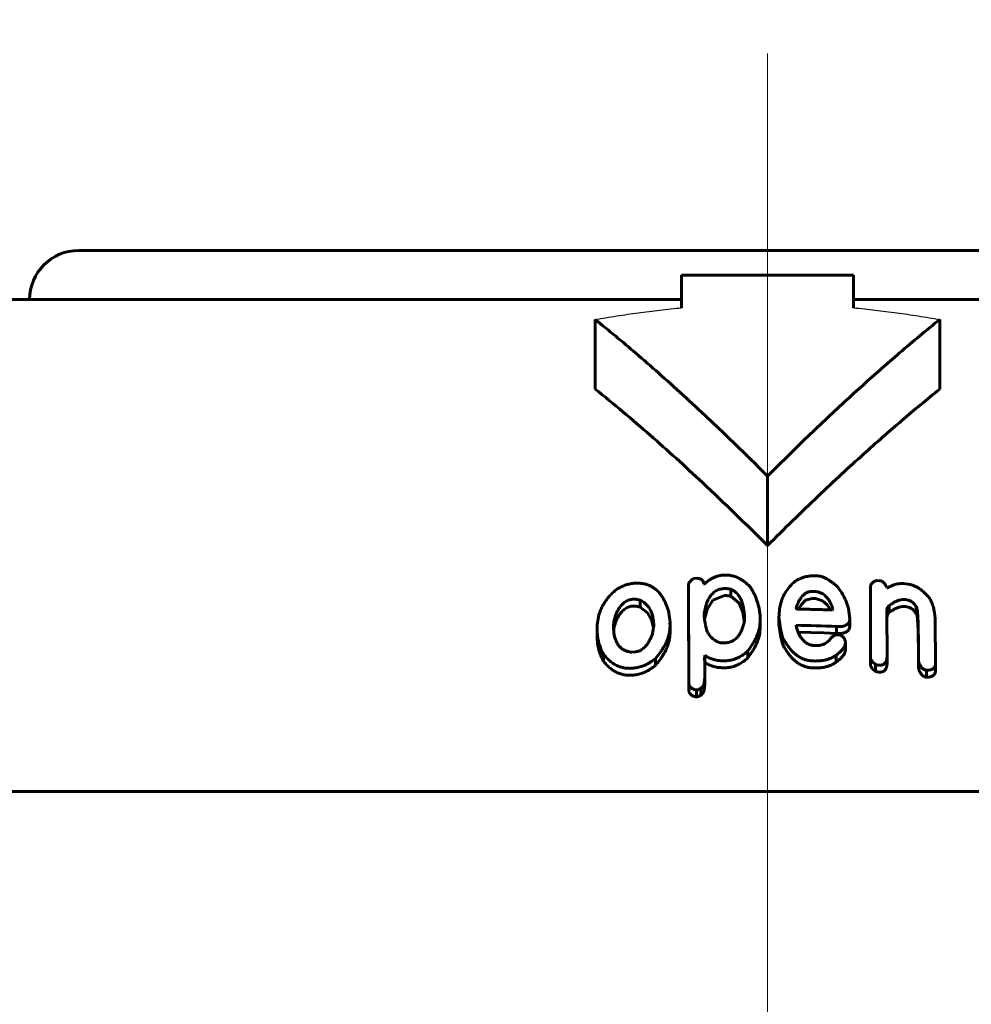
# Model space of a CAD drawing. Header units: millimetres. Extents: x 0 to 841, y 0 to 594.
# Tile 25 of 29: x 638 to 647, y 361 to 371. Entities that reach past the tile are written whole.
import ezdxf

# ---------------------------------------------------------------- set-up
doc = ezdxf.new("R2010")
doc.units = ezdxf.units.MM
for name, pattern in [('K5LT-1', [0]), ('K5LT_AXLED', [12, 7.5, -1.5, 1.5, -1.5]), ('K5LT_BASIC', [0]), ('K5LT_THIN', [0])]:
    doc.linetypes.add(name, pattern=pattern)
doc.layers.add('Системный слой', color=7, linetype='Continuous')
doc.layers.add('Системный слой (1)', color=7, linetype='Continuous', true_color=0x6c6c6c)
doc.styles.add('KDIMTEXTSTYLE', font='txt', dxfattribs={"width": 0.96, "oblique": 15, "height": 5})
doc.styles.add('KTEXTSTYLE', font='txt', dxfattribs={"width": 0.96, "height": 5})
doc.dimstyles.new('KDIMSTYLE (0.50)', dxfattribs={"dimtxt": 5, "dimasz": 1, "dimexe": 2, "dimexo": 0, "dimgap": 1, "dimtad": 1, "dimlfac": 2, "dimtxsty": 'KDIMTEXTSTYLE', "dimsah": 1, "dimcen": 0, "dimdle": 1, "dimadec": 0, "dimazin": 0, "dimtfac": 0.667, "dimtmove": 0, "dimatfit": 3, "dimfxl": 1, "dimtvp": 1, "dimtolj": 1, "dimtzin": 0, "dimarcsym": 0})

# ---------------------------------------------------------------- blocks, each defined once
blk = doc.blocks.new('U58')
at = {"layer": 'Системный слой (1)', "color": 150, "linetype": 'K5LT_BASIC', "lineweight": 60, "true_color": 0x0080ff}
for p, q in [((644.004, 364.899), (643.929, 364.956)), ((644.047, 364.826), (644.004, 364.899)), ((644.066, 364.746), (644.047, 364.826))]:
    blk.add_line(p, q, dxfattribs=at)
blk = doc.blocks.new('U60')
at = {"layer": 'Системный слой (1)', "color": 150, "linetype": 'K5LT_BASIC', "lineweight": 60, "true_color": 0x0080ff}
for p, q in [((645.666, 364.697), (645.537, 364.7)), ((645.796, 364.693), (645.666, 364.697)), ((645.925, 364.688), (645.796, 364.693))]:
    blk.add_line(p, q, dxfattribs=at)
blk = doc.blocks.new('U62')
at = {"layer": 'Системный слой (1)', "color": 150, "linetype": 'K5LT_BASIC', "lineweight": 60, "true_color": 0x0080ff}
for p, q in [((646.436, 364.847), (646.44, 364.867)), ((646.44, 364.867), (646.448, 364.885)), ((646.448, 364.885), (646.462, 364.901))]:
    blk.add_line(p, q, dxfattribs=at)
blk = doc.blocks.new('U63')
at = {"layer": 'Системный слой (1)', "color": 150, "linetype": 'K5LT_BASIC', "lineweight": 60, "true_color": 0x0080ff}
for p, q in [((644.935, 364.996), (644.852, 365.068)), ((644.974, 364.907), (644.935, 364.996)), ((644.989, 364.813), (644.974, 364.907))]:
    blk.add_line(p, q, dxfattribs=at)
blk = doc.blocks.new('U64')
at = {"layer": 'Системный слой (1)', "color": 150, "linetype": 'K5LT_BASIC', "lineweight": 60, "true_color": 0x0080ff}
for p, q in [((645.783, 365.021), (645.712, 365.042)), ((645.832, 364.978), (645.783, 365.021)), ((645.864, 364.927), (645.832, 364.978))]:
    blk.add_line(p, q, dxfattribs=at)
blk = doc.blocks.new('U65')
at = {"layer": 'Системный слой (1)', "color": 150, "linetype": 'K5LT_BASIC', "lineweight": 60, "true_color": 0x0080ff}
for p, q in [((644.668, 365.025), (644.786, 365.074)), ((644.61, 364.933), (644.668, 365.025)), ((644.584, 364.834), (644.61, 364.933))]:
    blk.add_line(p, q, dxfattribs=at)
blk = doc.blocks.new('U69')
at = {"layer": 'Системный слой (1)', "color": 150, "linetype": 'K5LT_BASIC', "lineweight": 60, "true_color": 0x0080ff}
for p, q in [((643.672, 364.774), (643.667, 364.756)), ((643.663, 364.739), (643.661, 364.721)), ((643.667, 364.756), (643.663, 364.739))]:
    blk.add_line(p, q, dxfattribs=at)
blk = doc.blocks.new('U79')
at = {"layer": 'Системный слой (1)', "color": 150, "linetype": 'K5LT_BASIC', "lineweight": 60, "true_color": 0x0080ff}
for p, q in [((645.569, 364.983), (645.54, 364.936)), ((645.611, 365.025), (645.569, 364.983)), ((645.677, 365.043), (645.611, 365.025))]:
    blk.add_line(p, q, dxfattribs=at)
blk = doc.blocks.new('D12')
at = {"layer": 'Системный слой (1)'}
for points in [[(612.225, 377.059), (612.725, 377.717), (607.725, 377.059), (612.725, 376.4)], [(671.475, 376.4), (676.475, 377.059), (671.475, 377.717), (671.975, 377.059)]]:
    blk.add_hatch(color=7, dxfattribs=at).paths.add_polyline_path(points)
at = {"layer": 'Системный слой (1)', "color": 7, "linetype": 'K5LT_THIN', "lineweight": 18}
for p, q in [((607.725, 310.581), (607.725, 379.059)), ((676.475, 334.583), (676.475, 379.059)), ((607.725, 377.059), (612.725, 377.717)), ((612.725, 377.717), (612.225, 377.059)), ((671.975, 377.059), (671.475, 377.717)), ((671.475, 377.717), (676.475, 377.059)), ((612.725, 376.4), (607.725, 377.059)), ((676.475, 377.059), (607.725, 377.059)), ((612.225, 377.059), (612.725, 376.4)), ((676.475, 377.059), (671.475, 376.4)), ((671.475, 376.4), (671.975, 377.059))]:
    blk.add_line(p, q, dxfattribs=at)
blk.add_wipeout([(635.17, 378.059), (635.17, 385.441), (648.475, 385.441), (648.475, 378.059)]).dxf.layer = 'Системный слой (1)'
at = {"layer": 'Системный слой (1)', "color": 7, "insert": (635.17, 384.646), "char_height": 5, "attachment_point": 1, "style": 'KTEXTSTYLE'}
blk.add_mtext('\\fArial|b0|c204|p34;\\H5.0;\\W1.000;\\Q15;\\fGOST Type AU|b0|i0|c204|p34;\\Q15;\\W0.960;137,5', dxfattribs=at)
blk = doc.blocks.new('KDIMARROW_01')
at = {"layer": 'Системный слой'}
blk.add_hatch(color=0, dxfattribs=at).paths.add_polyline_path([(0, 0), (-5, 0.658), (-4.5, 0), (-5, -0.658)])
at = {"layer": 'Системный слой', "color": 0, "linetype": 'K5LT_THIN', "lineweight": 18}
for p, q in [((-4.5, 0), (-5, 0.658)), ((-5, 0.658), (0, 0)), ((0, 0), (-5, -0.658)), ((-5, -0.658), (-4.5, 0))]:
    blk.add_line(p, q, dxfattribs=at)
at = {"layer": 'Системный слой (1)', "color": 0, "linetype": 'K5LT_THIN', "lineweight": 18}
blk.add_line((645.225, 310.581), (644.725, 310.581), dxfattribs=at)
blk = doc.blocks.new('U91')
at = {"layer": 'Системный слой (1)', "color": 30, "linetype": 'K5LT_AXLED', "lineweight": 18, "true_color": 0xff8000}
blk.add_line((645.225, 310.581), (645.225, 370.581), dxfattribs=at)

msp = doc.modelspace()

# ---------------------------------------------------------------- linework, layer by layer
at = {"layer": 'Системный слой (1)', "color": 150, "linetype": 'K5LT_BASIC', "lineweight": 60, "true_color": 0x0080ff}
for p, q in [((638.2246, 368.5806), (652.2246, 368.5806)), ((644.3496, 367.9975), (644.3496, 368.3306)), ((644.3496, 368.3306), (646.0996, 368.3306)), ((646.0996, 368.3306), (646.0996, 367.9975)), ((636.5185, 368.0806), (644.3496, 368.0806)), ((646.0996, 368.0806), (653.9308, 368.0806)), ((643.4746, 367.1708), (643.4746, 367.8779)), ((646.9746, 367.1708), (646.9746, 367.8779)), ((645.2246, 365.5806), (645.2246, 366.2877)), ((645.7116, 365.2739), (645.7381, 365.2728)), ((644.421, 365.1081), (644.421, 365.1788)), ((644.4251, 364.1833), (644.421, 365.1788)), ((644.4731, 365.2475), (644.5078, 365.2496)), ((644.5772, 365.1885), (644.5822, 365.1888)), ((646.3359, 365.227), (646.3665, 365.224)), ((646.6063, 365.194), (646.6542, 365.1883)), ((644.421, 365.1081), (644.4251, 364.1126)), ((644.8517, 365.0678), (644.8517, 365.1385)), ((645.6769, 365.1142), (645.7116, 365.1128)), ((646.2706, 364.4472), (646.2706, 365.1556)), ((646.4359, 365.157), (646.4359, 365.1521)), ((646.4359, 365.1521), (646.445, 365.1511)), ((643.929, 364.9565), (643.929, 365.0272)), ((645.5157, 364.9408), (645.5198, 364.9621)), ((645.5198, 364.9388), (645.5198, 364.9621)), ((645.6769, 365.0435), (645.7116, 365.0421)), ((646.4624, 364.901), (646.4624, 364.9717)), ((644.5822, 364.8569), (644.5822, 364.8915)), ((645.1395, 364.9407), (645.1486, 364.8705)), ((645.1486, 364.8705), (645.1486, 364.8052)), ((645.8902, 364.934), (645.8861, 364.926)), ((646.0473, 364.9424), (646.0606, 364.8368)), ((646.4359, 364.9053), (646.4401, 364.4491)), ((646.7369, 364.8866), (646.7369, 364.9573)), ((643.6595, 364.7611), (643.6595, 364.7611)), ((643.6719, 364.774), (643.6719, 364.8447)), ((644.23, 364.7951), (644.2349, 364.774)), ((644.2349, 364.774), (644.2349, 364.7996)), ((644.2349, 364.7033), (644.2349, 364.774)), ((645.1486, 364.7344), (645.1486, 364.8052)), ((645.3412, 364.7812), (645.3412, 364.852)), ((645.5157, 364.7705), (645.5157, 364.7663)), ((646.0606, 364.766), (646.0606, 364.8368)), ((646.9287, 364.8153), (646.9329, 364.3873)), ((643.4933, 364.6679), (643.4933, 364.7386)), ((645.925, 364.688), (645.925, 364.7587)), ((645.9299, 364.6751), (645.9514, 364.6738)), ((644.7914, 364.5919), (644.774, 364.5913)), ((645.3759, 364.5808), (645.3759, 364.6515)), ((646.0167, 364.6046), (646.0167, 364.5963)), ((646.0167, 364.5256), (646.0167, 364.5963)), ((643.5586, 364.405), (643.5586, 364.4757)), ((643.886, 364.5022), (643.8422, 364.4974)), ((644.5863, 364.4104), (644.5863, 364.4665)), ((645.0262, 364.4412), (645.0262, 364.5119)), ((645.9208, 364.396), (645.9208, 364.4667)), ((646.7584, 364.4099), (646.7584, 364.5051)), ((644.0861, 364.3643), (644.0861, 364.435)), ((644.5822, 364.4316), (644.5863, 364.4104)), ((644.5863, 364.4104), (644.5863, 364.2444)), ((644.8087, 364.4107), (644.7955, 364.4102)), ((646.2706, 364.3765), (646.2706, 364.4472)), ((646.3227, 364.3028), (646.3227, 364.3735)), ((646.3574, 364.3663), (646.3533, 364.3667)), ((646.4401, 364.3784), (646.4401, 364.4491)), ((646.7584, 364.3392), (646.7584, 364.4099)), ((646.9329, 364.3166), (646.9329, 364.3873)), ((644.8087, 364.34), (644.7955, 364.3395)), ((646.3574, 364.2956), (646.3533, 364.296)), ((646.8411, 364.2427), (646.8411, 364.3134)), ((644.5863, 364.1737), (644.5863, 364.2444)), ((644.5078, 364.1139), (644.5036, 364.1137)), ((644.5036, 364.043), (644.5036, 364.1137)), ((644.5466, 364.0585), (644.5466, 364.1292)), ((644.5078, 364.0432), (644.5036, 364.043)), ((631.4746, 363.0806), (658.9746, 363.0806))]:
    msp.add_line(p, q, dxfattribs=at)
msp.add_arc((638.2246, 368.0806), 0.5, 90, 180, dxfattribs=at)
at = {"layer": 'Системный слой (1)', "color": 7, "linetype": 'K5LT-1'}
for points in [[(643.4746, 367.8779), (643.5463, 367.8909), (643.691, 367.9155), (643.9103, 367.948), (644.1305, 367.9757), (644.2768, 367.9908), (644.3496, 367.9975)], [(646.0996, 367.9975), (646.1725, 367.9908), (646.3186, 367.9757), (646.5382, 367.9481), (646.7572, 367.9157), (646.9024, 367.8909), (646.9746, 367.8779)]]:
    msp.add_open_spline(points, degree=3, dxfattribs=at)
at = {"layer": 'Системный слой (1)', "color": 150, "linetype": 'K5LT_BASIC', "lineweight": 60, "true_color": 0x0080ff}
for points, knots in [([(645.2246, 366.2877), (645.1001, 366.4122), (644.899, 366.61), (644.6124, 366.8834), (644.3685, 367.1098), (644.1246, 367.3294), (643.8285, 367.5877), (643.6135, 367.7664), (643.4746, 367.8779)], [0, 0, 0, 0, 1.9790364, 3.1776065, 4.4859424, 5.7646639, 6.9284333, 9, 9, 9, 9]), ([(646.9746, 367.8779), (646.8378, 367.7681), (646.6392, 367.603), (646.3181, 367.3241), (645.9975, 367.0348), (645.6122, 366.6708), (645.352, 366.415), (645.2246, 366.2877)], [0, 0, 0, 0, 1.8150803, 2.6563579, 4.3453263, 6.2013392, 8, 8, 8, 8]), ([(643.4746, 367.1708), (643.6628, 367.0198), (643.9376, 366.7884), (644.2986, 366.4665), (644.6985, 366.0979), (645.0067, 365.7985), (645.2246, 365.5806)], [0, 0, 0, 0, 2.1826851, 3.2270969, 4.3066316, 7, 7, 7, 7]), ([(646.9746, 367.1708), (646.845, 367.0668), (646.5846, 366.8506), (646.2545, 366.5605), (645.9713, 366.3017), (645.645, 365.9953), (645.394, 365.7499), (645.2246, 365.5806)], [0, 0, 0, 0, 1.718624, 3.4826011, 4.481364, 5.6075257, 8, 8, 8, 8]), ([(644.7864, 365.2816), (644.776, 365.2813), (644.7605, 365.2798), (644.7376, 365.2758), (644.7149, 365.2701), (644.6874, 365.2604), (644.6601, 365.2471), (644.6365, 365.2327), (644.6102, 365.214), (644.593, 365.1991), (644.5822, 365.1888)], [0, 0, 0, 0, 1.3809411, 2.0720786, 3.128056, 4.5436599, 6.1089629, 7.4605651, 8.6207522, 11, 11, 11, 11]), ([(645.0527, 365.1572), (645.0387, 365.172), (645.0141, 365.1956), (644.9777, 365.2233), (644.9501, 365.2405), (644.9199, 365.2562), (644.8912, 365.2674), (644.8598, 365.2757), (644.8277, 365.2812), (644.8022, 365.2822), (644.7864, 365.2816)], [0, 0, 0, 0, 2.5020726, 4.0554717, 5.276084, 6.1435666, 7.75665, 8.4984788, 9.4567098, 11, 11, 11, 11]), ([(645.7116, 365.2739), (645.6977, 365.2745), (645.6704, 365.2742), (645.6338, 365.2695), (645.6005, 365.2619), (645.5571, 365.2476), (645.5261, 365.2318), (645.5066, 365.2195)], [0, 0, 0, 0, 1.4746515, 2.8909889, 3.9474455, 5.2063136, 8, 8, 8, 8]), ([(645.9208, 365.1766), (645.9058, 365.1887), (645.8819, 365.2069), (645.8499, 365.2284), (645.8298, 365.2404), (645.8134, 365.2493), (645.7994, 365.2561), (645.7815, 365.2635), (645.7614, 365.27), (645.7455, 365.2725), (645.7381, 365.2728)], [0, 0, 0, 0, 3.2527998, 4.9384323, 6.2507306, 6.9849169, 7.8750263, 8.6583062, 9.9387525, 11, 11, 11, 11]), ([(643.8554, 365.1963), (643.8391, 365.1944), (643.8082, 365.1884), (643.7654, 365.1741), (643.7277, 365.1567), (643.7049, 365.1437), (643.6942, 365.137)], [0, 0, 0, 0, 1.9158227, 3.7004263, 5.3857526, 7, 7, 7, 7]), ([(644.2217, 364.9031), (644.2139, 364.9309), (644.2001, 364.9719), (644.1743, 365.0268), (644.1526, 365.0638), (644.1253, 365.1002), (644.0964, 365.1299), (644.0655, 365.1534), (644.0388, 365.1687), (644.0107, 365.1814), (643.9787, 365.1914), (643.9383, 365.1983), (643.8974, 365.2), (643.8685, 365.1979), (643.8554, 365.1963)], [0, 0, 0, 0, 2.934579, 4.2690085, 5.8898064, 7.0567061, 8.5296255, 9.6212604, 10.3925038, 11.057137, 12.0718123, 12.9445959, 14.0649451, 15, 15, 15, 15]), ([(644.4731, 365.2475), (644.4658, 365.2423), (644.4554, 365.2342), (644.4425, 365.2219), (644.4332, 365.2113), (644.4257, 365.1994), (644.4217, 365.1883), (644.421, 365.1815), (644.421, 365.1788)], [0, 0, 0, 0, 2.4600804, 3.6586599, 5.1373126, 6.6761336, 8.0632512, 9, 9, 9, 9]), ([(644.5772, 365.1885), (644.5772, 365.1938), (644.5765, 365.2016), (644.5732, 365.212), (644.5691, 365.22), (644.5624, 365.2285), (644.553, 365.2359), (644.5416, 365.2417), (644.5268, 365.2467), (644.5152, 365.2488), (644.5078, 365.2496)], [0, 0, 0, 0, 1.9899451, 2.9114029, 4.0126886, 5.2340796, 6.5841866, 7.8136586, 8.9936483, 11, 11, 11, 11]), ([(645.5066, 365.2195), (645.4845, 365.2013), (645.448, 365.1653), (645.4107, 365.1137), (645.3865, 365.0692), (645.3633, 365.0139), (645.3453, 364.9413), (645.3412, 364.8813), (645.3412, 364.852)], [0, 0, 0, 0, 1.6485642, 3.0392015, 3.9716335, 4.9094938, 6.9895438, 9, 9, 9, 9]), ([(646.0473, 364.9424), (646.0405, 364.9692), (646.0265, 365.0113), (645.9996, 365.0669), (645.9681, 365.1192), (645.9402, 365.1551), (645.9208, 365.1766)], [0, 0, 0, 0, 2.2763947, 3.610217, 4.8880036, 7, 7, 7, 7]), ([(646.3359, 365.227), (646.3285, 365.2245), (646.3178, 365.2202), (646.3041, 365.2127), (646.2934, 365.205), (646.283, 365.1945), (646.2757, 365.1825), (646.2714, 365.1692), (646.2706, 365.1605), (646.2706, 365.1556)], [0, 0, 0, 0, 1.9418702, 2.8837853, 4.0955652, 5.5343886, 7.160888, 8.4110169, 10, 10, 10, 10]), ([(646.4359, 365.157), (646.4326, 365.1643), (646.4268, 365.1757), (646.4173, 365.1902), (646.4097, 365.1996), (646.4026, 365.2069), (646.3961, 365.2123), (646.3893, 365.2168), (646.3824, 365.2202), (646.3748, 365.2228), (646.3695, 365.2237), (646.3665, 365.224)], [0, 0, 0, 0, 3.2184957, 5.0235739, 6.6161613, 7.684327, 8.6442592, 9.5290895, 10.3861596, 11.0893459, 12, 12, 12, 12]), ([(646.6063, 365.194), (646.5992, 365.1949), (646.5875, 365.1955), (646.5667, 365.1948), (646.5442, 365.1916), (646.5193, 365.1851), (646.4976, 365.1773), (646.4726, 365.1664), (646.4558, 365.1574), (646.445, 365.1511)], [0, 0, 0, 0, 1.1660067, 1.9316548, 3.447936, 4.9984808, 6.4249695, 7.5930281, 10, 10, 10, 10]), ([(646.8766, 365.0387), (646.8639, 365.055), (646.8416, 365.0814), (646.8108, 365.111), (646.7854, 365.132), (646.7608, 365.1494), (646.7352, 365.1637), (646.7142, 365.1729), (646.6894, 365.1819), (646.6692, 365.1865), (646.6542, 365.1883)], [0, 0, 0, 0, 2.7577518, 4.4884654, 5.3884376, 6.7939099, 8.0929311, 8.7649379, 9.369737, 11, 11, 11, 11]), ([(643.6942, 365.137), (643.6719, 365.1194), (643.6379, 365.089), (643.5985, 365.0443), (643.5724, 365.0085), (643.5504, 364.9723), (643.5323, 364.9356), (643.5023, 364.8571), (643.4933, 364.7907), (643.4933, 364.7386)], [0, 0, 0, 0, 1.6036164, 2.6294612, 3.5911598, 4.3556033, 5.3322691, 6.2782775, 10, 10, 10, 10]), ([(644.5822, 364.8915), (644.5853, 364.9121), (644.5912, 364.9426), (644.6032, 364.9844), (644.614, 365.0136), (644.6263, 365.0393), (644.6368, 365.057), (644.6465, 365.0711), (644.6571, 365.0845), (644.6714, 365.0994), (644.6893, 365.1139), (644.7092, 365.1259), (644.7286, 365.1341), (644.7474, 365.1396), (644.766, 365.1431), (644.7795, 365.1442), (644.7864, 365.1445)], [0, 0, 0, 0, 3.4017148, 4.9739902, 6.894442, 8.2788915, 9.368959, 9.9832322, 10.8043349, 11.8277221, 12.8772459, 13.888225, 14.793741, 15.4433745, 16.198808, 17, 17, 17, 17]), ([(644.8517, 365.1385), (644.8421, 365.1397), (644.8282, 365.1414), (644.8107, 365.1432), (644.8011, 365.144), (644.7933, 365.1445), (644.789, 365.1446), (644.7864, 365.1445)], [0, 0, 0, 0, 3.5586199, 5.158078, 6.4454989, 7.0614476, 8, 8, 8, 8]), ([(644.8517, 365.0678), (644.8421, 365.069), (644.8282, 365.0707), (644.8107, 365.0725), (644.8011, 365.0733), (644.7933, 365.0738), (644.789, 365.0739), (644.7864, 365.0738)], [0, 0, 0, 0, 3.5586199, 5.158078, 6.4454989, 7.0614476, 8, 8, 8, 8]), ([(644.9915, 364.8238), (644.9915, 364.8475), (644.9901, 364.8828), (644.984, 364.9325), (644.9768, 364.969), (644.9661, 365.0048), (644.9532, 365.0363), (644.9348, 365.069), (644.9154, 365.0932), (644.8968, 365.1101), (644.8857, 365.1189), (644.8707, 365.1289), (644.8592, 365.1351), (644.8517, 365.1385)], [0, 0, 0, 0, 2.9197544, 4.3123377, 6.0790903, 7.4344866, 8.8028743, 10.092937, 11.7711072, 12.2045437, 12.7368575, 13.2269558, 14, 14, 14, 14]), ([(645.1395, 364.9407), (645.1336, 364.9646), (645.124, 364.9993), (645.108, 365.0451), (645.095, 365.0777), (645.0773, 365.1156), (645.0627, 365.1417), (645.0527, 365.1572)], [0, 0, 0, 0, 2.5822286, 3.7492929, 5.0191139, 6.1817195, 8, 8, 8, 8]), ([(645.6769, 365.1142), (645.6713, 365.1144), (645.6626, 365.1141), (645.6505, 365.1122), (645.6392, 365.1093), (645.6256, 365.104), (645.6107, 365.0956), (645.5967, 365.0849), (645.5835, 365.0721), (645.5695, 365.0558), (645.5547, 365.0344), (645.5367, 365.0024), (645.5259, 364.9776), (645.5198, 364.9621)], [0, 0, 0, 0, 0.8273129, 1.2589208, 1.8312728, 2.58416, 3.5492958, 4.6602807, 5.6260642, 6.8539748, 8.6444322, 10.6059413, 14, 14, 14, 14]), ([(645.8902, 364.934), (645.8851, 364.9495), (645.8765, 364.9727), (645.8615, 365.0038), (645.8493, 365.025), (645.8364, 365.0435), (645.8231, 365.0596), (645.807, 365.0756), (645.7889, 365.0891), (645.7707, 365.0991), (645.7547, 365.1054), (645.735, 365.1107), (645.7209, 365.1124), (645.7116, 365.1128)], [0, 0, 0, 0, 2.8754987, 4.3081121, 5.9200592, 6.9860008, 7.9983682, 9.273373, 10.4910968, 11.3115395, 12.1881748, 12.8030541, 14, 14, 14, 14]), ([(643.8513, 365.0357), (643.8462, 365.0351), (643.8352, 365.0334), (643.8174, 365.0287), (643.7976, 365.0209), (643.7775, 365.0095), (643.7587, 364.9951), (643.7416, 364.9782), (643.7266, 364.9597), (643.7116, 364.9373), (643.697, 364.9103), (643.6832, 364.8784), (643.6754, 364.8559), (643.6719, 364.8447)], [0, 0, 0, 0, 0.6445906, 1.3999203, 2.3350961, 3.4037266, 4.5100799, 5.6836366, 6.9708668, 8.1763586, 9.9555229, 11.9790395, 14, 14, 14, 14]), ([(643.8513, 364.965), (643.8462, 364.9644), (643.8352, 364.9627), (643.8174, 364.958), (643.7976, 364.9502), (643.7775, 364.9388), (643.7587, 364.9244), (643.7416, 364.9075), (643.7266, 364.889), (643.7116, 364.8666), (643.697, 364.8396), (643.6832, 364.8077), (643.6754, 364.7852), (643.6719, 364.774)], [0, 0, 0, 0, 0.6445906, 1.3999203, 2.3350961, 3.4037266, 4.5100799, 5.6836366, 6.9708668, 8.1763587, 9.9555229, 11.9790395, 14, 14, 14, 14]), ([(643.929, 365.0272), (643.9211, 365.0295), (643.9076, 365.0329), (643.8817, 365.0368), (643.8635, 365.0371), (643.8513, 365.0357)], [0, 0, 0, 0, 1.9675567, 3.2691775, 6, 6, 6, 6]), ([(643.929, 364.9565), (643.9211, 364.9588), (643.9076, 364.9621), (643.8817, 364.9661), (643.8635, 364.9664), (643.8513, 364.965)], [0, 0, 0, 0, 1.9675561, 3.2691773, 6, 6, 6, 6]), ([(644.0687, 364.7593), (644.0687, 364.7853), (644.0659, 364.8273), (644.055, 364.8743), (644.0448, 364.9033), (644.0353, 364.9245), (644.0207, 364.9499), (644.0005, 364.9762), (643.97, 365.0041), (643.9447, 365.0197), (643.929, 365.0272)], [0, 0, 0, 0, 2.8451592, 4.5607824, 5.2530155, 6.1546976, 7.0273787, 8.3157558, 9.4947994, 11, 11, 11, 11]), ([(646.4359, 364.9053), (646.4359, 364.9114), (646.4364, 364.9204), (646.4384, 364.9326), (646.4409, 364.9419), (646.4446, 364.951), (646.4507, 364.9613), (646.4572, 364.968), (646.4624, 364.9717)], [0, 0, 0, 0, 2.2854241, 3.3752171, 4.6831724, 5.8829906, 6.9741899, 9, 9, 9, 9]), ([(646.4624, 364.9717), (646.4737, 364.9802), (646.4945, 364.9946), (646.5205, 365.0089), (646.5385, 365.0169), (646.5505, 365.0215), (646.5693, 365.0275), (646.5948, 365.0327), (646.6168, 365.0327), (646.6278, 365.0314)], [0, 0, 0, 0, 2.6035705, 4.5382655, 5.1505194, 5.9317991, 6.6737177, 8.3600394, 10, 10, 10, 10]), ([(646.4624, 364.901), (646.4737, 364.9095), (646.4945, 364.9239), (646.5205, 364.9381), (646.5385, 364.9462), (646.5505, 364.9508), (646.5693, 364.9568), (646.5948, 364.962), (646.6168, 364.962), (646.6278, 364.9607)], [0, 0, 0, 0, 2.6035705, 4.5382655, 5.1505194, 5.9317991, 6.6737177, 8.3600394, 10, 10, 10, 10]), ([(646.6278, 365.0314), (646.6364, 365.0304), (646.6488, 365.028), (646.6647, 365.0228), (646.6768, 365.0177), (646.6903, 365.0102), (646.7043, 364.9998), (646.7167, 364.9873), (646.7278, 364.973), (646.7339, 364.963), (646.7369, 364.9573)], [0, 0, 0, 0, 1.8585023, 2.6929514, 3.6450132, 4.7744358, 6.2285629, 7.8072791, 9.1992431, 11, 11, 11, 11]), ([(646.6278, 364.9607), (646.6364, 364.9597), (646.6488, 364.9573), (646.6647, 364.9521), (646.6768, 364.947), (646.6903, 364.9395), (646.7043, 364.929), (646.7167, 364.9166), (646.7278, 364.9023), (646.7339, 364.8923), (646.7369, 364.8866)], [0, 0, 0, 0, 1.8585023, 2.6929514, 3.6450132, 4.7744358, 6.2285629, 7.8072791, 9.1992431, 11, 11, 11, 11]), ([(646.9287, 364.8153), (646.9287, 364.853), (646.9231, 364.9068), (646.9021, 364.9815), (646.887, 365.018), (646.8766, 365.0387)], [0, 0, 0, 0, 3.0333815, 4.2869315, 6, 6, 6, 6]), ([(644.2349, 364.7996), (644.2349, 364.8007), (644.2345, 364.8049), (644.2337, 364.8124), (644.2323, 364.8232), (644.2305, 364.8373), (644.227, 364.8644), (644.2239, 364.8869), (644.2217, 364.9031)], [0, 0, 0, 0, 0.2805259, 1.0875044, 1.9533212, 3.1118973, 4.7691059, 9, 9, 9, 9]), ([(645.5157, 364.9408), (645.5171, 364.94), (645.5195, 364.9388), (645.5227, 364.9376), (645.5256, 364.9367), (645.5277, 364.9363), (645.5289, 364.9363)], [0, 0, 0, 0, 2.5883665, 3.9805889, 5.273073, 7, 7, 7, 7]), ([(645.5289, 364.9363), (645.554, 364.9357), (645.6002, 364.9346), (645.6705, 364.933), (645.7645, 364.9304), (645.8374, 364.9279), (645.8861, 364.926)], [0, 0, 0, 0, 1.4772926, 2.7111761, 4.1349682, 7, 7, 7, 7]), ([(646.7369, 364.9573), (646.7375, 364.9572), (646.7383, 364.9567), (646.739, 364.9559), (646.7397, 364.955), (646.7405, 364.9535), (646.7416, 364.9507), (646.7431, 364.9458), (646.7449, 364.9376), (646.7468, 364.9253), (646.7488, 364.9076), (646.7508, 364.8827), (646.753, 364.8469), (646.7549, 364.7986), (646.7564, 364.7424), (646.7576, 364.6721), (646.7583, 364.5933), (646.7584, 364.534), (646.7584, 364.5051)], [0, 0, 0, 0, 0.055757, 0.0805572, 0.118624, 0.1802241, 0.2834624, 0.4657752, 0.7983711, 1.3181034, 2.0142132, 3.0106113, 4.4522159, 6.5094354, 9.0798728, 11.5214937, 15.3600279, 19, 19, 19, 19]), ([(646.7369, 364.8866), (646.7375, 364.8865), (646.7383, 364.886), (646.739, 364.8852), (646.7397, 364.8843), (646.7405, 364.8827), (646.7416, 364.88), (646.7431, 364.8751), (646.7449, 364.8669), (646.7468, 364.8546), (646.7488, 364.8369), (646.7508, 364.812), (646.753, 364.7762), (646.7549, 364.7279), (646.7564, 364.6717), (646.7576, 364.6014), (646.7583, 364.5226), (646.7584, 364.4633), (646.7584, 364.4344)], [0, 0, 0, 0, 0.055757, 0.0805572, 0.118624, 0.1802241, 0.2834624, 0.4657752, 0.7983711, 1.3181034, 2.0142132, 3.0106113, 4.4522159, 6.5094354, 9.0798728, 11.5214937, 15.3600279, 19, 19, 19, 19]), ([(643.6719, 364.8447), (643.6692, 364.8372), (643.6646, 364.8204), (643.6603, 364.7924), (643.6595, 364.7721), (643.6595, 364.7611)], [0, 0, 0, 0, 1.6304858, 3.6304099, 6, 6, 6, 6]), ([(643.6595, 364.7611), (643.6595, 364.7407), (643.661, 364.7073), (643.6682, 364.6629), (643.6762, 364.6336), (643.6866, 364.6064), (643.6974, 364.5855), (643.7153, 364.56), (643.7334, 364.5415), (643.7566, 364.5253), (643.7769, 364.5144), (643.8056, 364.5038), (643.8286, 364.4991), (643.8422, 364.4974)], [0, 0, 0, 0, 2.649744, 4.284019, 5.7701871, 6.5478787, 7.9915029, 8.6993034, 10.3279888, 10.9738816, 11.7890614, 12.7254158, 14, 14, 14, 14]), ([(644.0861, 364.435), (644.1053, 364.4569), (644.1318, 364.4903), (644.1642, 364.5393), (644.1873, 364.5805), (644.2075, 364.6262), (644.2212, 364.6685), (644.232, 364.7179), (644.2349, 364.7518), (644.2349, 364.774)], [0, 0, 0, 0, 2.1312486, 3.1510787, 4.4778423, 5.8064588, 7.1370219, 8.1119574, 10, 10, 10, 10]), ([(644.23, 364.7951), (644.2308, 364.7951), (644.2319, 364.7953), (644.2333, 364.796), (644.2343, 364.7969), (644.2348, 364.7982), (644.2349, 364.7991), (644.2349, 364.7996)], [0, 0, 0, 0, 2.2215366, 2.9872023, 4.5485064, 6.0983515, 8, 8, 8, 8]), ([(644.5822, 364.8569), (644.5838, 364.8366), (644.5876, 364.8044), (644.5961, 364.7618), (644.606, 364.7257), (644.615, 364.7019), (644.6211, 364.6888)], [0, 0, 0, 0, 2.4854641, 3.9568057, 5.2959201, 7, 7, 7, 7]), ([(644.7914, 364.5919), (644.7999, 364.5922), (644.8164, 364.5937), (644.8395, 364.599), (644.858, 364.6059), (644.8742, 364.6141), (644.8905, 364.6246), (644.9087, 364.6399), (644.9253, 364.6585), (644.9401, 364.6796), (644.9542, 364.7046), (644.9685, 364.7374), (644.9816, 364.7782), (644.9885, 364.8082), (644.9915, 364.8238)], [0, 0, 0, 0, 0.9314568, 1.7903136, 2.6264209, 3.1728097, 3.9422887, 4.990324, 6.2218123, 7.2897669, 8.6012534, 10.335194, 12.5528099, 15, 15, 15, 15]), ([(645.0262, 364.5119), (645.0437, 364.5353), (645.0682, 364.5712), (645.0983, 364.6239), (645.1201, 364.6697), (645.1415, 364.7311), (645.1486, 364.7771), (645.1486, 364.8052)], [0, 0, 0, 0, 2.0554221, 3.0843864, 4.4131471, 5.8131485, 8, 8, 8, 8]), ([(645.3412, 364.852), (645.344, 364.8218), (645.353, 364.7547), (645.3671, 364.6881), (645.3759, 364.6515)], [0, 0, 0, 0, 2.245335, 5, 5, 5, 5]), ([(645.3412, 364.7812), (645.344, 364.7511), (645.353, 364.684), (645.3671, 364.6174), (645.3759, 364.5808)], [0, 0, 0, 0, 2.245335, 5, 5, 5, 5]), ([(645.5157, 364.7663), (645.5204, 364.7466), (645.5293, 364.7161), (645.546, 364.6774), (645.5591, 364.6537), (645.5722, 364.6347), (645.5838, 364.6207), (645.5969, 364.6077), (645.6109, 364.5961), (645.6277, 364.5853), (645.646, 364.5766), (645.6643, 364.5706), (645.6846, 364.5662), (645.699, 364.5648), (645.7075, 364.5644)], [0, 0, 0, 0, 3.5012764, 5.3126577, 6.9127657, 7.8764334, 8.9346705, 9.6808791, 10.5991198, 11.5284301, 12.4224561, 13.2504847, 13.9553493, 15, 15, 15, 15]), ([(645.925, 364.7587), (645.9395, 364.7579), (645.9634, 364.7576), (645.9884, 364.761), (646.0057, 364.765), (646.0187, 364.7695), (646.032, 364.777), (646.0413, 364.7846), (646.0484, 364.793), (646.0574, 364.8083), (646.0603, 364.8233), (646.0606, 364.8351), (646.0606, 364.8368)], [0, 0, 0, 0, 2.7992859, 4.403152, 4.8309333, 6.2699506, 7.1741269, 8.0985804, 8.9947962, 9.8314919, 12.5687455, 13, 13, 13, 13]), ([(645.925, 364.688), (645.9395, 364.6872), (645.9634, 364.6869), (645.9884, 364.6902), (646.0057, 364.6943), (646.0187, 364.6988), (646.032, 364.7063), (646.0413, 364.7139), (646.0484, 364.7223), (646.0574, 364.7376), (646.0603, 364.7526), (646.0606, 364.7644), (646.0606, 364.766)], [0, 0, 0, 0, 2.7992859, 4.403152, 4.8309333, 6.2699506, 7.1741269, 8.0985804, 8.9947962, 9.8314919, 12.5687455, 13, 13, 13, 13]), ([(643.4933, 364.7386), (643.4933, 364.7113), (643.4956, 364.6687), (643.5051, 364.6119), (643.5212, 364.5503), (643.5408, 364.5053), (643.5586, 364.4757)], [0, 0, 0, 0, 2.1029503, 3.2847939, 4.4496956, 7, 7, 7, 7]), ([(643.4933, 364.6679), (643.4933, 364.6406), (643.4956, 364.598), (643.5051, 364.5412), (643.5212, 364.4796), (643.5408, 364.4346), (643.5586, 364.405)], [0, 0, 0, 0, 2.1029503, 3.2847939, 4.4496956, 7, 7, 7, 7]), ([(643.886, 364.5022), (643.8923, 364.5029), (643.9031, 364.5048), (643.9189, 364.5097), (643.9346, 364.5165), (643.9519, 364.5269), (643.9696, 364.5411), (643.9861, 364.558), (644.0008, 364.5765), (644.0129, 364.5946), (644.0248, 364.615), (644.0397, 364.6443), (644.0497, 364.6684), (644.0555, 364.684)], [0, 0, 0, 0, 0.8414394, 1.4533499, 2.2295381, 3.2133382, 4.3754423, 5.6610901, 6.9546359, 8.2515365, 9.3509497, 11.0034195, 14, 14, 14, 14]), ([(644.0555, 364.684), (644.0572, 364.6959), (644.0598, 364.7131), (644.0632, 364.7337), (644.0652, 364.7445), (644.0666, 364.7513), (644.0677, 364.7558), (644.0683, 364.7581), (644.0687, 364.7593)], [0, 0, 0, 0, 4.2716656, 6.1250183, 7.379629, 8.1663542, 8.5560529, 9, 9, 9, 9]), ([(644.0861, 364.3643), (644.1053, 364.3862), (644.1318, 364.4196), (644.1642, 364.4686), (644.1873, 364.5098), (644.2075, 364.5555), (644.2212, 364.5978), (644.232, 364.6472), (644.2349, 364.681), (644.2349, 364.7033)], [0, 0, 0, 0, 2.1312486, 3.1510787, 4.4778423, 5.8064588, 7.1370219, 8.1119574, 10, 10, 10, 10]), ([(644.6211, 364.6888), (644.6299, 364.6766), (644.6452, 364.6574), (644.6684, 364.6345), (644.6859, 364.6205), (644.7032, 364.6092), (644.7182, 364.6017), (644.7324, 364.5967), (644.7431, 364.5938), (644.7572, 364.5915), (644.7677, 364.591), (644.774, 364.5913)], [0, 0, 0, 0, 3.2404203, 5.1559349, 6.6056516, 7.6454921, 9.0773544, 9.620953, 10.2741226, 10.9668426, 12, 12, 12, 12]), ([(645.0262, 364.4412), (645.0437, 364.4646), (645.0682, 364.5005), (645.0983, 364.5531), (645.1201, 364.599), (645.1415, 364.6604), (645.1486, 364.7064), (645.1486, 364.7344)], [0, 0, 0, 0, 2.0554221, 3.0843864, 4.4131472, 5.8131485, 8, 8, 8, 8]), ([(645.9299, 364.6751), (645.9273, 364.6752), (645.9227, 364.6748), (645.9161, 364.673), (645.9098, 364.6704), (645.9021, 364.6662), (645.8928, 364.6601), (645.8812, 364.6511), (645.8731, 364.6438), (645.8687, 364.6396)], [0, 0, 0, 0, 0.953651, 1.6488174, 2.5850618, 3.6432384, 5.2103353, 7.2668323, 10, 10, 10, 10]), ([(646.0167, 364.6046), (646.0156, 364.6104), (646.0129, 364.6204), (646.0064, 364.6347), (645.9981, 364.6469), (645.9868, 364.6577), (645.9744, 364.6655), (645.9626, 364.6706), (645.9549, 364.6729), (645.9514, 364.6738)], [0, 0, 0, 0, 2.0558203, 3.4823321, 5.1280499, 6.6685286, 7.9977494, 9.0900496, 10, 10, 10, 10]), ([(645.3759, 364.6515), (645.3882, 364.6277), (645.4091, 364.591), (645.4429, 364.5438), (645.4664, 364.5163), (645.4891, 364.4934), (645.5088, 364.4759), (645.5361, 364.4556), (645.5645, 364.4389), (645.5962, 364.4251), (645.6315, 364.4142), (645.6621, 364.4095), (645.6818, 364.4084), (645.6852, 364.4083)], [0, 0, 0, 0, 3.1186406, 4.7833321, 6.4188217, 7.0233072, 8.1733712, 9.1202705, 10.4169178, 11.3260927, 12.3014742, 13.7042858, 14, 14, 14, 14]), ([(645.3759, 364.5808), (645.3882, 364.557), (645.4091, 364.5203), (645.4429, 364.473), (645.4664, 364.4456), (645.4891, 364.4227), (645.5088, 364.4052), (645.5361, 364.3849), (645.5645, 364.3682), (645.5962, 364.3544), (645.6315, 364.3435), (645.6621, 364.3388), (645.6818, 364.3377), (645.6852, 364.3376)], [0, 0, 0, 0, 3.1186406, 4.7833321, 6.4188217, 7.0233072, 8.1733712, 9.1202705, 10.4169178, 11.3260927, 12.3014742, 13.7042858, 14, 14, 14, 14]), ([(645.8687, 364.6396), (645.8625, 364.6306), (645.8509, 364.6164), (645.8306, 364.5985), (645.8105, 364.5853), (645.7876, 364.575), (645.7639, 364.5683), (645.7371, 364.5644), (645.7185, 364.564), (645.7075, 364.5644)], [0, 0, 0, 0, 2.0678742, 3.3708849, 4.7461489, 6.05345, 7.3303273, 8.420561, 10, 10, 10, 10]), ([(645.9208, 364.4667), (645.9354, 364.4775), (645.9577, 364.4954), (645.9797, 364.5179), (646, 364.5428), (646.0138, 364.5674), (646.0167, 364.5901), (646.0167, 364.5963)], [0, 0, 0, 0, 2.4133102, 3.8201197, 4.3925325, 7.0261027, 8, 8, 8, 8]), ([(643.5586, 364.4757), (643.572, 364.4584), (643.5974, 364.4293), (643.6336, 364.3984), (643.6662, 364.3762), (643.6901, 364.3632), (643.7215, 364.3501), (643.7469, 364.3421), (643.7805, 364.3358), (643.8169, 364.3324), (643.8463, 364.3335), (643.8637, 364.3354)], [0, 0, 0, 0, 2.6158479, 4.4743787, 5.2993605, 6.8406175, 7.2799181, 8.6832571, 9.3914273, 10.4470315, 12, 12, 12, 12]), ([(644.5822, 364.4316), (644.5825, 364.4317), (644.5829, 364.4319), (644.5834, 364.4326), (644.5838, 364.4333), (644.5842, 364.4343), (644.5847, 364.4362), (644.5852, 364.4392), (644.5856, 364.4433), (644.5859, 364.4482), (644.5863, 364.456), (644.5863, 364.4622), (644.5863, 364.4665)], [0, 0, 0, 0, 0.2251251, 0.4855996, 0.70117, 1.0579289, 1.6845399, 2.8185635, 4.3648002, 6.1693071, 8.2009214, 13, 13, 13, 13]), ([(644.5863, 364.4665), (644.5968, 364.4591), (644.6137, 364.4487), (644.6385, 364.4369), (644.6581, 364.4292), (644.6801, 364.4222), (644.7056, 364.4162), (644.7445, 364.4104), (644.7752, 364.4095), (644.7955, 364.4102)], [0, 0, 0, 0, 1.9428716, 2.9300442, 3.9079613, 4.8659584, 6.0608869, 7.389252, 10, 10, 10, 10]), ([(644.8087, 364.4107), (644.8256, 364.4112), (644.8506, 364.4148), (644.879, 364.4229), (644.8972, 364.4294), (644.9134, 364.4362), (644.9413, 364.4498), (644.9806, 364.4741), (645.0106, 364.4981), (645.0262, 364.5119)], [0, 0, 0, 0, 1.8853424, 2.8561943, 3.4047995, 4.1670715, 4.965214, 7.1822837, 10, 10, 10, 10]), ([(645.6852, 364.4083), (645.7021, 364.4077), (645.7273, 364.4076), (645.7621, 364.41), (645.7923, 364.4137), (645.8255, 364.4206), (645.8567, 364.4307), (645.8802, 364.4411), (645.9012, 364.4527), (645.9135, 364.461), (645.9208, 364.4667)], [0, 0, 0, 0, 2.1457909, 3.1708106, 4.4325545, 6.032221, 7.5805565, 8.8096701, 9.5944313, 11, 11, 11, 11]), ([(645.9208, 364.396), (645.9354, 364.4067), (645.9577, 364.4247), (645.9797, 364.4472), (646, 364.472), (646.0138, 364.4966), (646.0167, 364.5194), (646.0167, 364.5256)], [0, 0, 0, 0, 2.4133102, 3.8201197, 4.3925325, 7.0261027, 8, 8, 8, 8]), ([(643.5586, 364.405), (643.572, 364.3877), (643.5974, 364.3586), (643.6336, 364.3277), (643.6662, 364.3055), (643.6901, 364.2925), (643.7215, 364.2793), (643.7469, 364.2714), (643.7805, 364.2651), (643.8169, 364.2617), (643.8463, 364.2628), (643.8637, 364.2647)], [0, 0, 0, 0, 2.6158479, 4.4743787, 5.2993605, 6.8406175, 7.2799181, 8.6832571, 9.3914273, 10.4470315, 12, 12, 12, 12]), ([(643.8637, 364.3354), (643.8811, 364.3373), (643.9066, 364.3417), (643.9387, 364.3506), (643.961, 364.3582), (643.9835, 364.3675), (644.0078, 364.3794), (644.0443, 364.4009), (644.0699, 364.4206), (644.0861, 364.435)], [0, 0, 0, 0, 1.9965811, 2.9451994, 3.8508539, 4.7463524, 5.8333529, 7.1257887, 10, 10, 10, 10]), ([(643.8637, 364.2647), (643.8811, 364.2666), (643.9066, 364.271), (643.9387, 364.2798), (643.961, 364.2875), (643.9835, 364.2968), (644.0078, 364.3087), (644.0443, 364.3302), (644.0699, 364.3499), (644.0861, 364.3643)], [0, 0, 0, 0, 1.9965811, 2.9451994, 3.8508539, 4.7463524, 5.8333529, 7.1257887, 10, 10, 10, 10]), ([(644.5863, 364.3958), (644.5968, 364.3884), (644.6137, 364.378), (644.6385, 364.3661), (644.6581, 364.3584), (644.6801, 364.3515), (644.7056, 364.3455), (644.7445, 364.3397), (644.7752, 364.3388), (644.7955, 364.3395)], [0, 0, 0, 0, 1.9428715, 2.9300441, 3.9079612, 4.8659583, 6.0608868, 7.389252, 10, 10, 10, 10]), ([(644.8087, 364.34), (644.8256, 364.3405), (644.8506, 364.3441), (644.879, 364.3521), (644.8972, 364.3587), (644.9134, 364.3655), (644.9413, 364.3791), (644.9806, 364.4034), (645.0106, 364.4274), (645.0262, 364.4412)], [0, 0, 0, 0, 1.8853424, 2.8561943, 3.4047995, 4.1670715, 4.965214, 7.1822837, 10, 10, 10, 10]), ([(645.6852, 364.3376), (645.7021, 364.337), (645.7273, 364.3369), (645.7621, 364.3393), (645.7923, 364.343), (645.8255, 364.3499), (645.8567, 364.36), (645.8802, 364.3704), (645.9012, 364.382), (645.9135, 364.3903), (645.9208, 364.396)], [0, 0, 0, 0, 2.1457909, 3.1708106, 4.4325545, 6.032221, 7.5805565, 8.8096701, 9.5944313, 11, 11, 11, 11]), ([(646.2706, 364.4472), (646.2706, 364.4431), (646.2713, 364.4368), (646.2743, 364.4272), (646.2785, 364.4182), (646.2853, 364.4079), (646.2935, 364.3983), (646.3056, 364.3865), (646.3156, 364.3786), (646.3227, 364.3735)], [0, 0, 0, 0, 1.480823, 2.2779078, 3.5210833, 4.8613423, 6.2991761, 7.4781935, 10, 10, 10, 10]), ([(646.2706, 364.3765), (646.2706, 364.3724), (646.2713, 364.3661), (646.2743, 364.3565), (646.2785, 364.3475), (646.2853, 364.3372), (646.2935, 364.3276), (646.3056, 364.3158), (646.3156, 364.3079), (646.3227, 364.3028)], [0, 0, 0, 0, 1.480823, 2.2779078, 3.5210833, 4.8613423, 6.2991761, 7.4781935, 10, 10, 10, 10]), ([(646.3227, 364.3735), (646.3242, 364.3727), (646.327, 364.3715), (646.332, 364.37), (646.3373, 364.3688), (646.3446, 364.3676), (646.3499, 364.367), (646.3533, 364.3667)], [0, 0, 0, 0, 1.3626617, 2.449385, 3.9828488, 5.4790903, 8, 8, 8, 8]), ([(646.3574, 364.3663), (646.3627, 364.3658), (646.3714, 364.3656), (646.3834, 364.367), (646.3931, 364.3694), (646.402, 364.3732), (646.4102, 364.3784), (646.4177, 364.3852), (646.4243, 364.3938), (646.4293, 364.4031), (646.4335, 364.4136), (646.4377, 364.4287), (646.4394, 364.4411), (646.4401, 364.4491)], [0, 0, 0, 0, 1.3411749, 2.187234, 3.0793926, 3.9707073, 4.8868483, 5.9351276, 7.1490805, 8.458941, 9.5642111, 11.0992317, 14, 14, 14, 14]), ([(646.3574, 364.2956), (646.3627, 364.2951), (646.3714, 364.2949), (646.3834, 364.2962), (646.3931, 364.2987), (646.402, 364.3025), (646.4102, 364.3077), (646.4177, 364.3145), (646.4243, 364.3231), (646.4293, 364.3324), (646.4335, 364.3429), (646.4377, 364.358), (646.4394, 364.3704), (646.4401, 364.3784)], [0, 0, 0, 0, 1.3411749, 2.187234, 3.0793926, 3.9707073, 4.8868483, 5.9351276, 7.1490805, 8.458941, 9.5642111, 11.0992317, 14, 14, 14, 14]), ([(646.7584, 364.4099), (646.7607, 364.4004), (646.7652, 364.3851), (646.7737, 364.3656), (646.7812, 364.3525), (646.7887, 364.3424), (646.7963, 364.3342), (646.8046, 364.3274), (646.8131, 364.322), (646.8213, 364.3183), (646.8305, 364.3152), (646.837, 364.3139), (646.8411, 364.3134)], [0, 0, 0, 0, 3.2053848, 5.1448968, 6.6720196, 7.792945, 8.8429347, 9.8166461, 10.6781189, 11.4261909, 12.0350785, 13, 13, 13, 13]), ([(646.8411, 364.3134), (646.8493, 364.3134), (646.8653, 364.3142), (646.8842, 364.3182), (646.898, 364.3237), (646.9076, 364.3294), (646.9161, 364.3368), (646.9228, 364.3455), (646.9275, 364.3551), (646.9319, 364.3688), (646.9329, 364.3797), (646.9329, 364.3873)], [0, 0, 0, 0, 1.8335875, 3.5109926, 4.44259, 5.442402, 6.3990835, 7.5313163, 8.6190486, 9.632217, 12, 12, 12, 12]), ([(646.3227, 364.3028), (646.3242, 364.302), (646.327, 364.3008), (646.332, 364.2993), (646.3373, 364.2981), (646.3446, 364.2969), (646.3499, 364.2963), (646.3533, 364.296)], [0, 0, 0, 0, 1.3626617, 2.449385, 3.9828488, 5.4790903, 8, 8, 8, 8]), ([(646.7584, 364.3392), (646.7607, 364.3297), (646.7652, 364.3144), (646.7737, 364.2949), (646.7812, 364.2818), (646.7887, 364.2717), (646.7963, 364.2635), (646.8046, 364.2567), (646.8131, 364.2513), (646.8213, 364.2476), (646.8305, 364.2445), (646.837, 364.2432), (646.8411, 364.2427)], [0, 0, 0, 0, 3.2053848, 5.1448968, 6.6720196, 7.792945, 8.8429347, 9.8166461, 10.6781189, 11.4261909, 12.0350785, 13, 13, 13, 13]), ([(646.8411, 364.2427), (646.8493, 364.2427), (646.8653, 364.2435), (646.8842, 364.2475), (646.898, 364.253), (646.9076, 364.2587), (646.9161, 364.2661), (646.9228, 364.2748), (646.9275, 364.2843), (646.9319, 364.2981), (646.9329, 364.309), (646.9329, 364.3166)], [0, 0, 0, 0, 1.8335875, 3.5109926, 4.44259, 5.442402, 6.3990835, 7.5313163, 8.6190486, 9.632217, 12, 12, 12, 12]), ([(644.4251, 364.1833), (644.4251, 364.178), (644.4259, 364.1702), (644.4292, 364.1593), (644.4337, 364.1501), (644.4416, 364.1401), (644.4528, 364.1311), (644.4661, 364.1241), (644.4828, 364.118), (644.4956, 364.1151), (644.5036, 364.1137)], [0, 0, 0, 0, 1.7600004, 2.6233079, 3.7406529, 5.0424201, 6.4917968, 7.8099613, 9.0155012, 11, 11, 11, 11]), ([(644.5466, 364.1292), (644.5527, 364.1335), (644.5617, 364.1425), (644.5705, 364.1569), (644.5773, 364.1732), (644.5828, 364.1943), (644.5858, 364.2191), (644.5863, 364.2366), (644.5863, 364.2444)], [0, 0, 0, 0, 1.3078817, 2.4479619, 3.4393983, 5.081973, 7.2422431, 9, 9, 9, 9]), ([(644.5466, 364.0585), (644.5527, 364.0627), (644.5617, 364.0718), (644.5705, 364.0862), (644.5773, 364.1025), (644.5828, 364.1236), (644.5858, 364.1484), (644.5863, 364.1659), (644.5863, 364.1737)], [0, 0, 0, 0, 1.3078817, 2.4479619, 3.4393983, 5.081973, 7.2422431, 9, 9, 9, 9]), ([(644.4251, 364.1126), (644.4251, 364.1073), (644.4259, 364.0994), (644.4292, 364.0886), (644.4337, 364.0794), (644.4416, 364.0694), (644.4528, 364.0604), (644.4661, 364.0534), (644.4828, 364.0473), (644.4956, 364.0444), (644.5036, 364.043)], [0, 0, 0, 0, 1.7600004, 2.6233079, 3.7406529, 5.0424201, 6.4917968, 7.8099613, 9.0155012, 11, 11, 11, 11]), ([(644.5078, 364.1139), (644.5088, 364.114), (644.5106, 364.1142), (644.5133, 364.1148), (644.5163, 364.1157), (644.5203, 364.117), (644.5249, 364.1188), (644.534, 364.1228), (644.5412, 364.1264), (644.5466, 364.1292)], [0, 0, 0, 0, 0.6878962, 1.2020736, 1.9301211, 2.8559334, 4.1539904, 5.4732177, 10, 10, 10, 10]), ([(644.5078, 364.0432), (644.5088, 364.0432), (644.5106, 364.0435), (644.5133, 364.0441), (644.5163, 364.0449), (644.5203, 364.0463), (644.5249, 364.0481), (644.534, 364.0521), (644.5412, 364.0557), (644.5466, 364.0585)], [0, 0, 0, 0, 0.6878962, 1.2020736, 1.9301211, 2.8559334, 4.1539904, 5.4732177, 10, 10, 10, 10])]:
    msp.add_open_spline(points, degree=3, knots=knots, dxfattribs=at)
msp.add_open_spline([(645.925, 364.7587), (645.7886, 364.7649), (645.6522, 364.7689), (645.5157, 364.7705)], degree=3, dxfattribs=at)

# ---------------------------------------------------------------- block references
at = {"layer": 'Системный слой (1)'}
for name in ['U65', 'U63', 'U79', 'U64', 'U58', 'U62', 'U69', 'U60']:
    msp.add_blockref(name, (0, 0), dxfattribs=at)

# ---------------------------------------------------------------- next in the draw order: dimensions: what is measured, and where the dimension line sits
at = {"layer": 'Системный слой (1)', "color": 7}
dim = msp.add_linear_dim(base=(676.4746, 377.0587), p1=(607.7246, 310.5806), p2=(676.4746, 334.5833), dimstyle='KDIMSTYLE (0.50)', override={"dimexo": 0, "dimpost": '\\fGOST Type AU|b0|c204|p34;\\H5.0;\\W0.960;\\Q15;<>', "dimblk1": 'KDIMARROW_01', "dimblk2": 'KDIMARROW_01', "dimse1": 0, "dimse2": 0, "dimclrt": 7, "dimtol": 1, "dimtp": 0, "dimtm": 0, "dimtdec": 5, "dimtolj": 1}, dxfattribs=at)
dim.commit()
dim.dimension.update_dxf_attribs({"geometry": 'D12', "text_midpoint": (642.0996, 377.0587), "dimtype": 160})

# ---------------------------------------------------------------- next in the draw order: linework, layer by layer
at = {"layer": 'Системный слой (1)', "color": 30, "linetype": 'K5LT_AXLED', "lineweight": 18, "true_color": 0xff8000}
msp.add_line((645.2246, 370.5806), (645.2246, 351.5806), dxfattribs=at)

# ---------------------------------------------------------------- next in the draw order: block references
at = {"layer": 'Системный слой (1)'}
msp.add_blockref('U91', (0, 0), dxfattribs=at)

doc.saveas('drawing.dxf')
